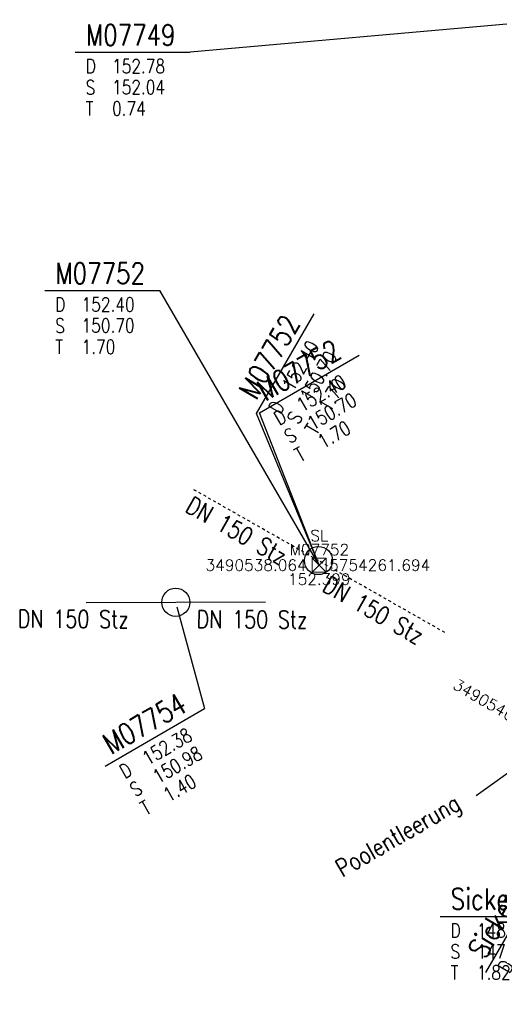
# Model space of a CAD drawing. Header units: metres. Extents: x 3490449 to 3490968, y 5754217 to 5754743.
# Tile 1 of 212: x 3490527 to 3490544, y 5754246 to 5754281. Entities that reach past the tile are written whole.
import ezdxf
from ezdxf.enums import TextEntityAlignment as Align

# ---------------------------------------------------------------- set-up
doc = ezdxf.new("R2010")
doc.units = ezdxf.units.M
doc.header["$LTSCALE"] = 0.25
doc.linetypes.add('Kartierung-07$0$AUSGEZOGEN', pattern=[0])
doc.linetypes.add('Kartierung-07$0$STRICHLINIE', pattern=[19.05, 12.7, -6.35])
for name, color, linetype, lineweight, true_color in [('Kartierung-07$0$$P_INF_FL', 7, 'Kartierung-07$0$AUSGEZOGEN', 18, 0x82563a), ('Kartierung-07$0$$P_INF_H', 7, 'Kartierung-07$0$AUSGEZOGEN', 18, 0x82563a), ('Kartierung-07$0$$P_INF_NR', 7, 'Kartierung-07$0$AUSGEZOGEN', 18, 0x82563a), ('Kartierung-07$0$$P_INF_X', 7, 'Kartierung-07$0$AUSGEZOGEN', 18, 0x82563a), ('Kartierung-07$0$$P_INF_Y', 7, 'Continuous', 18, 0x82563a), ('Kartierung-07$0$$PKT_SL', 7, 'Continuous', 18, 0x82563a), ('Kartierung-07$0$SYM_SL', 7, 'Kartierung-07$0$AUSGEZOGEN', 18, 0x82563a)]:
    doc.layers.add(name, color=color, linetype=linetype, lineweight=lineweight, true_color=true_color)
for name, color, linetype in [('Kartierung-07$0$B_RW-Leitung_HA', 7, 'Kartierung-07$0$STRICHLINIE'), ('Kartierung-07$0$B_RW-Leitung_HA_Schrift', 7, 'Continuous'), ('Kartierung-07$0$B_RW_Schacht_HA', 7, 'Continuous'), ('Kartierung-07$0$B_Schachtschrift_RW_HA', 7, 'Continuous'), ('Kartierung-07$0$B_Schachtschrift_RW_HA_30Grad', 7, 'Continuous'), ('Kartierung-07$0$B_Schachtschrift_RW_HA_60Grad', 7, 'Continuous'), ('Kartierung-07$0$B_Schachtschrift_SW_HA_30Grad', 7, 'Continuous'), ('Kartierung-07$0$B_SW-Leitung_HA', 7, 'Continuous'), ('Kartierung-07$0$B_SW-Leitung_HA_Schrift', 7, 'Continuous'), ('Kartierung-07$0$B_SW_Schacht_HA', 7, 'Continuous')]:
    doc.layers.add(name, color=color, linetype=linetype)
doc.layers.add('Kartierung-07$0$B_Schrift_25_30Grad', color=7, linetype='Continuous', true_color=0x82563a)
doc.styles.add('Kartierung-07$0$STANDARD', font='romans.shx', dxfattribs={"width": 0.8})

# ---------------------------------------------------------------- blocks, each defined once
blk = doc.blocks.new('Kartierung-07$0$PKT_SL')
at = {"layer": 'Kartierung-07$0$SYM_SL'}
for p, q in [((-0.5, -0.5), (0.5, 0.5)), ((0.5, -0.5), (-0.5, 0.5)), ((0.5, 0.5), (-0.5, 0.5)), ((-0.5, 0.5), (-0.5, -0.5)), ((0.5, -0.5), (0.5, 0.5)), ((-0.5, -0.5), (0.5, -0.5))]:
    blk.add_line(p, q, dxfattribs=at)
at = {"layer": 'Kartierung-07$0$$P_INF_FL', "style": 'Kartierung-07$0$STANDARD'}
blk.add_attdef('CODE', text='', height=0.8, dxfattribs=at).set_placement((0, 1.7), align=Align.CENTER)
at = {"layer": 'Kartierung-07$0$$P_INF_H', "style": 'Kartierung-07$0$STANDARD'}
blk.add_attdef('H', text='', height=0.8, dxfattribs=at).set_placement((0, -1.4), align=Align.CENTER)
at = {"layer": 'Kartierung-07$0$$P_INF_NR', "style": 'Kartierung-07$0$STANDARD'}
blk.add_attdef('NR', text='', height=0.8, dxfattribs=at).set_placement((0, 0.7), align=Align.CENTER)
at = {"layer": 'Kartierung-07$0$$P_INF_X', "style": 'Kartierung-07$0$STANDARD'}
blk.add_attdef('X', text='', height=0.8, dxfattribs=at).set_placement((-0.9, -0.4), align=Align.RIGHT)
blk.add_attdef('Y', (0.7, -0.4), '', height=0.8, dxfattribs=at)
blk = doc.blocks.new('Kartierung-07$0$B_Schachtbeschriftung')
blk.add_line((0, 0), (8.186, 0))
at = {"style": 'Kartierung-07$0$STANDARD', "width": 0.8}
for s, p in [('D ', (0.75, -0.5)), ('S ', (0.75, -2)), ('T ', (0.75, -3.5))]:
    blk.add_text(s, height=1, dxfattribs=at).set_placement(p, align=Align.TOP_LEFT)
at = {"ltscale": 0.02, "style": 'Kartierung-07$0$STANDARD', "width": 0.8}
for tag, p, height in [('NUMMER', (0.759, 0.479), 1.5), ('DECKEL', (2.627, -1.5), 1), ('SOHLE', (2.625, -2.996), 1), ('TIEFE', (2.628, -4.501), 1)]:
    blk.add_attdef(tag, p, '', height=height, dxfattribs=at)
at = {"ltscale": 0.02, "style": 'Kartierung-07$0$STANDARD', "width": 0.8, "flags": 1}
blk.add_attdef('FOTO', (1.057, -6.131), '', height=1, dxfattribs=at)

msp = doc.modelspace()

# ---------------------------------------------------------------- linework, layer by layer
at = {"layer": 'Kartierung-07$0$B_RW-Leitung_HA', "ltscale": 0.02}
for points in [[(3490538.033, 5754261.856), (3490533.536, 5754264.415)], [(3490542.53, 5754259.298), (3490538.033, 5754261.856)]]:
    msp.add_lwpolyline(points, dxfattribs=at)
at = {"layer": 'Kartierung-07$0$B_RW_Schacht_HA', "ltscale": 0.02}
msp.add_circle((3490538.033, 5754261.856), 0.5, dxfattribs=at)
at = {"layer": 'Kartierung-07$0$B_Schachtschrift_RW_HA', "ltscale": 0.02}
for p, q in [((3490546.567, 5754281.091, 152.781), (3490533.467, 5754279.935, 164.002)), ((3490538.064, 5754261.694, 152.399), (3490532.383, 5754271.46, 11.221))]:
    msp.add_line(p, q, dxfattribs=at)
at = {"layer": 'Kartierung-07$0$B_Schachtschrift_RW_HA_30Grad', "ltscale": 0.02}
msp.add_line((3490538.064, 5754261.694, 152.399), (3490535.934, 5754267.111), dxfattribs=at)
at = {"layer": 'Kartierung-07$0$B_Schachtschrift_RW_HA_60Grad', "ltscale": 0.02}
msp.add_line((3490538.064, 5754261.694, 152.399), (3490535.831, 5754267.088, -146.718), dxfattribs=at)
at = {"layer": 'Kartierung-07$0$B_Schachtschrift_SW_HA_30Grad', "ltscale": 0.02}
msp.add_line((3490532.987, 5754260.218, 152.375), (3490533.982, 5754256.593), dxfattribs=at)
at = {"layer": 'Kartierung-07$0$B_Schrift_25_30Grad', "ltscale": 0.02}
msp.add_line((3490543.645, 5754253.507, 160.644), (3490546.387, 5754255.467, 149.201), dxfattribs=at)
at = {"layer": 'Kartierung-07$0$B_SW-Leitung_HA', "ltscale": 0.02}
for points in [[(3490529.764, 5754260.364), (3490532.955, 5754260.374)], [(3490532.955, 5754260.374), (3490536.145, 5754260.384)]]:
    msp.add_lwpolyline(points, dxfattribs=at)
at = {"layer": 'Kartierung-07$0$B_SW_Schacht_HA', "ltscale": 0.02}
msp.add_circle((3490532.955, 5754260.374), 0.5, dxfattribs=at)

# ---------------------------------------------------------------- block references
at = {"layer": 'Kartierung-07$0$$PKT_SL'}
ref = msp.add_blockref('Kartierung-07$0$PKT_SL', (3490538.064, 5754261.694, 152.399), dxfattribs=dict(at, xscale=0.5, yscale=0.5, zscale=0.5))
ref.add_attrib('Y', '5754261.694', (3490538.414, 5754261.494, 152.399), dxfattribs={"layer": 'Kartierung-07$0$$P_INF_Y', "height": 0.4, "style": 'Kartierung-07$0$STANDARD'})
ref.add_attrib('X', '3490538.064', dxfattribs={"layer": 'Kartierung-07$0$$P_INF_X', "height": 0.4, "style": 'Kartierung-07$0$STANDARD'}).set_placement((3490537.614, 5754261.494, 152.399), align=Align.RIGHT)
ref.add_attrib('H', '152.399', dxfattribs={"layer": 'Kartierung-07$0$$P_INF_H', "height": 0.4, "style": 'Kartierung-07$0$STANDARD'}).set_placement((3490538.064, 5754260.994, 152.399), align=Align.CENTER)
ref.add_attrib('CODE', 'SL', dxfattribs={"layer": 'Kartierung-07$0$$P_INF_FL', "height": 0.4, "style": 'Kartierung-07$0$STANDARD'}).set_placement((3490538.064, 5754262.544, 152.399), align=Align.CENTER)
ref.add_attrib('NR', 'M07752', dxfattribs={"layer": 'Kartierung-07$0$$P_INF_NR', "height": 0.4, "style": 'Kartierung-07$0$STANDARD'}).set_placement((3490538.064, 5754262.044, 152.399), align=Align.CENTER)
ref = msp.add_blockref('Kartierung-07$0$PKT_SL', (3490546.387, 5754255.467, 149.201), dxfattribs=dict(at, xscale=0.5000000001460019, yscale=0.5000000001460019, zscale=0.5000000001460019, rotation=329.885512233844))
ref.add_attrib('Y', '5754255.467', (3490546.589, 5754255.118, 149.201), dxfattribs={"layer": 'Kartierung-07$0$$P_INF_Y', "height": 0.4, "rotation": 329.8855, "style": 'Kartierung-07$0$STANDARD'})
ref.add_attrib('X', '3490546.387', dxfattribs={"layer": 'Kartierung-07$0$$P_INF_X', "height": 0.4, "rotation": 329.8855, "style": 'Kartierung-07$0$STANDARD'}).set_placement((3490545.897, 5754255.52, 149.201), align=Align.RIGHT)
ref.add_attrib('H', '149.201', dxfattribs={"layer": 'Kartierung-07$0$$P_INF_H', "height": 0.4, "rotation": 329.8855, "style": 'Kartierung-07$0$STANDARD'}).set_placement((3490546.036, 5754254.861, 149.201), align=Align.CENTER)
ref.add_attrib('CODE', 'SL', dxfattribs={"layer": 'Kartierung-07$0$$P_INF_FL', "height": 0.4, "rotation": 329.8855, "style": 'Kartierung-07$0$STANDARD'}).set_placement((3490546.813, 5754256.202, 149.201), align=Align.CENTER)
ref.add_attrib('NR', 'M07751', dxfattribs={"layer": 'Kartierung-07$0$$P_INF_NR', "height": 0.4, "rotation": 329.8855, "style": 'Kartierung-07$0$STANDARD'}).set_placement((3490546.563, 5754255.77, 149.201), align=Align.CENTER)
at = {"layer": 'Kartierung-07$0$B_Schachtschrift_RW_HA', "ltscale": 0.02, "xscale": 0.5, "yscale": 0.5, "zscale": 0.5}
for p, values in [((3490529.374, 5754279.935, 164.002), {'NUMMER': 'M07749', 'DECKEL': '152.78', 'SOHLE': '152.04', 'TIEFE': '0.74'}), ((3490528.29, 5754271.46, 11.221), {'NUMMER': 'M07752', 'DECKEL': '152.40', 'SOHLE': '150.70', 'TIEFE': '1.70'}), ((3490542.36, 5754249.206, -141.178), {'NUMMER': 'Sickergraben', 'DECKEL': '148.85', 'SOHLE': '147.03', 'TIEFE': '1.82'})]:
    msp.add_blockref('Kartierung-07$0$B_Schachtbeschriftung', p, dxfattribs=at).add_auto_attribs(values)
at = {"layer": 'Kartierung-07$0$B_Schachtschrift_RW_HA_30Grad', "ltscale": 0.02, "xscale": 0.5000000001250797, "yscale": 0.5000000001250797, "zscale": 0.5000000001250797, "rotation": 29.99999999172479}
msp.add_blockref('Kartierung-07$0$B_Schachtbeschriftung', (3490535.934, 5754267.111), dxfattribs=at).add_auto_attribs({'NUMMER': 'M07752', 'DECKEL': '152.40', 'SOHLE': '150.70', 'TIEFE': '1.70'})
at = {"layer": 'Kartierung-07$0$B_Schachtschrift_RW_HA_60Grad', "ltscale": 0.02, "xscale": 0.500000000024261, "yscale": 0.500000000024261, "zscale": 0.500000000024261, "rotation": 60.00000000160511}
for p, values in [((3490535.831, 5754267.088, -146.718), {'NUMMER': 'M07752', 'DECKEL': '152.40', 'SOHLE': '150.70', 'TIEFE': '1.70'}), ((3490543.987, 5754247.203, -299.117), {'NUMMER': 'Sickergraben', 'DECKEL': '148.85', 'SOHLE': '147.03', 'TIEFE': '1.82'})]:
    msp.add_blockref('Kartierung-07$0$B_Schachtbeschriftung', p, dxfattribs=at).add_auto_attribs(values)
at = {"layer": 'Kartierung-07$0$B_Schachtschrift_SW_HA_30Grad', "ltscale": 0.02, "xscale": 0.5000000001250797, "yscale": 0.5000000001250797, "zscale": 0.5000000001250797, "rotation": 29.99999999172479}
msp.add_blockref('Kartierung-07$0$B_Schachtbeschriftung', (3490530.438, 5754254.547), dxfattribs=at).add_auto_attribs({'NUMMER': 'M07754', 'DECKEL': '152.38', 'SOHLE': '150.98', 'TIEFE': '1.40'})

# ---------------------------------------------------------------- texts
at = {"layer": 'Kartierung-07$0$B_RW-Leitung_HA_Schrift', "ltscale": 0.02, "style": 'Kartierung-07$0$STANDARD', "width": 0.8}
for p in [(3490533.253, 5754263.624), (3490538.122, 5754260.798)]:
    msp.add_text('DN 150 Stz', height=0.625, rotation=330.3309, dxfattribs=at).set_placement(p)
at = {"layer": 'Kartierung-07$0$B_Schrift_25_30Grad', "ltscale": 0.02, "style": 'Kartierung-07$0$STANDARD', "width": 0.8}
msp.add_text('Poolentleerung', height=0.625, rotation=30, dxfattribs=at).set_placement((3490538.884, 5754250.581))
at = {"layer": 'Kartierung-07$0$B_SW-Leitung_HA_Schrift', "ltscale": 0.02, "style": 'Kartierung-07$0$STANDARD', "width": 0.8}
for p in [(3490527.33, 5754259.477), (3490533.694, 5754259.463)]:
    msp.add_text('DN 150 Stz', height=0.625, rotation=359.6927, dxfattribs=at).set_placement(p)

doc.saveas('drawing.dxf')
